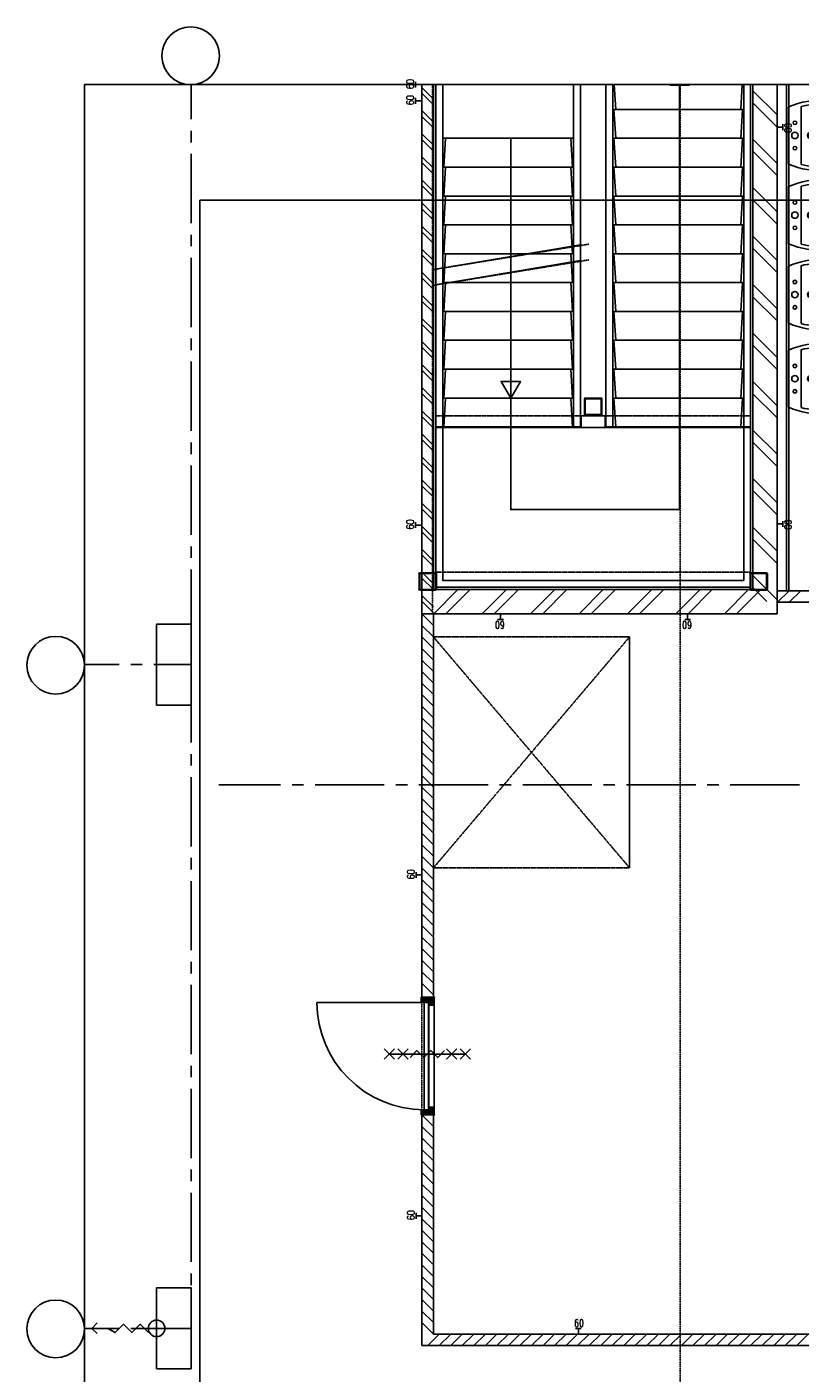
# Model space of a CAD drawing. Extents: x -66955 to 52345, y -20450 to 69550.
# Tile 96 of 132: x -66955 to -60251, y 57888 to 69550. Entities that reach past the tile are written whole.
import ezdxf
from ezdxf.enums import TextEntityAlignment as Align

# ---------------------------------------------------------------- set-up
doc = ezdxf.new("R2010")
doc.units = 0
doc.header["$MEASUREMENT"] = 0
doc.linetypes.add('DASHED', pattern=[0.75, 0.5, -0.25])
doc.linetypes.add('HIDDEN', pattern=[0.375, 0.25, -0.125])
for name, color, linetype in [('-E2-', 7, 'CONTINUOUS'), ('STRAMIEN--E3-', 7, 'CONTINUOUS'), ('STRAMIEN--E7-', 7, 'CONTINUOUS'), ('VERD1$--28-', 7, 'CONTINUOUS'), ('VERD1$--43-', 7, 'CONTINUOUS'), ('VERD1$--74-', 7, 'CONTINUOUS'), ('VERD1--22-', 7, 'CONTINUOUS'), ('VERD1--24-', 7, 'CONTINUOUS'), ('VERD1--28-', 7, 'CONTINUOUS'), ('VERD1--32-', 7, 'CONTINUOUS'), ('VERD1--34-', 7, 'CONTINUOUS'), ('VERD1--74-', 7, 'CONTINUOUS'), ('VERD1--E2-', 7, 'CONTINUOUS'), ('VERD1--E5-', 7, 'CONTINUOUS'), ('VERD1--E6-', 7, 'CONTINUOUS')]:
    doc.layers.add(name, color=color, linetype=linetype)
doc.styles.add('ROMANS', font='ROMANS', dxfattribs={"height": 0.2})
doc.styles.add('txt', font='TXT', dxfattribs={"height": 0.2})

# ---------------------------------------------------------------- blocks, each defined once
blk = doc.blocks.new('*O0')
at = {"layer": '-E2-', "color": 7, "linetype": 'CONTINUOUS'}
for points in [[(42000, -89500), (42000, 0), (-76800, 0), (-76800, -89500)], [(-75800, -1000), (41000, -1000), (41000, -79500), (-75800, -79500), (-75800, -1000)], [(41000, -1000), (-75800, -1000), (-75800, -79500), (41000, -79500)]]:
    blk.add_lwpolyline(points, close=True, dxfattribs=at)
blk = doc.blocks.new('A0100S')
at = {"layer": '-E2-', "color": 7, "linetype": 'CONTINUOUS'}
blk.add_blockref('*O0', (-42000, 89500), dxfattribs=at)
blk = doc.blocks.new('B28KOK')
at = {"layer": 'VERD1$--28-', "color": 5, "linetype": 'CONTINUOUS'}
for p, q in [((-75, 66), (-75, -66)), ((-69, 66), (-69, -66)), ((66, 75), (-66, 75)), ((66, 69), (-66, 69)), ((69, -66), (69, 66)), ((75, -66), (75, 66)), ((-66, -69), (66, -69)), ((-66, -75), (66, -75))]:
    blk.add_line(p, q, dxfattribs=at)
for centre, radius, start, end in [((-66, 66), 9.45, 90, 180), ((-66, 66), 3.15, 90, 180), ((66, 66), 9.45, 0, 90), ((66, 66), 3.15, 0, 90), ((-66, -66), 9.45, 180, 270), ((-66, -66), 3.15, 180, 270), ((66, -66), 3.15, 270, 360), ((66, -66), 9.45, 270, 360)]:
    blk.add_arc(centre, radius, start, end, dxfattribs=at)
blk = doc.blocks.new('*O315')
at = {"layer": 'VERD1--E2-', "color": 7, "linetype": 'CONTINUOUS'}
for p, q in [((215, -132), (215, 132)), ((-347, 0), (-301, 49)), ((347, 0), (83, 0))]:
    blk.add_line(p, q, dxfattribs=at)
for points in [[(-301, -46), (-347, 0), (-208, 0)], [(-208, 0), (-143, -36), (-71, 36), (1, -36), (73, 36), (145, -36)]]:
    blk.add_lwpolyline(points, dxfattribs=at)
blk.add_circle((215, 0), 72, dxfattribs=at)
blk = doc.blocks.new('*O317')
at = {"layer": 'VERD1--E6-', "color": 7, "linetype": 'CONTINUOUS'}
for p, q in [((-285, -45), (-375, 45)), ((-375, -45), (-285, 45)), ((330, 0), (-330, 0)), ((-165, -45), (-255, 45)), ((-255, -45), (-165, 45)), ((255, -45), (165, 45)), ((165, -45), (255, 45)), ((375, -45), (285, 45)), ((285, -45), (375, 45))]:
    blk.add_line(p, q, dxfattribs=at)
blk.add_lwpolyline([(150, 30), (90, -30), (30, 30.02), (-30, -30), (-90, 30), (-150, -30)], dxfattribs=at)
blk = doc.blocks.new('*O337')
at = {"layer": 'VERD1--32-', "color": 7, "linetype": 'CONTINUOUS'}
for p, q in [((423.65, 509), (394.5, 479.85)), ((409.51, 509), (394.5, 493.99)), ((395.36, 509), (394.5, 508.14)), ((394.5, 495.72), (423.22, 467)), ((394.5, 481.58), (403.08, 473)), ((395.36, 509), (437.36, 467)), ((428.79, 500), (401.79, 473)), ((409.51, 509), (451.51, 467)), ((442.93, 500), (410.5, 467.57)), ((423.65, 509), (424.5, 508.15)), ((457.07, 500), (424.07, 467)), ((432.65, 500), (490.65, 442)), ((471.22, 500), (438.22, 467)), ((446.79, 500), (504.79, 442)), ((494.36, 509), (452.36, 467)), ((460.93, 500), (508.5, 452.43)), ((508.5, 509), (461.5, 462)), ((508.5, 494.86), (461.5, 447.86)), ((508.5, 480.72), (469.78, 442)), ((475.07, 500), (508.5, 466.57)), ((480.22, 509), (478.5, 507.28)), ((480.22, 509), (508.5, 480.72)), ((508.5, 466.57), (483.93, 442)), ((494.36, 509), (508.5, 494.86)), ((461.5, 457.01), (476.51, 442)), ((461.5, 442.86), (462.36, 442)), ((508.5, 452.43), (498.07, 442)), ((432.65, -500), (490.65, -442)), ((446.79, -500), (504.79, -442)), ((460.93, -500), (508.5, -452.43)), ((461.5, -457.01), (476.51, -442)), ((461.5, -442.86), (462.36, -442)), ((508.5, -494.86), (461.5, -447.86)), ((508.5, -509), (461.5, -462)), ((508.5, -480.72), (469.78, -442)), ((508.5, -466.57), (483.93, -442)), ((508.5, -452.43), (498.07, -442)), ((394.5, -495.72), (423.22, -467)), ((394.5, -481.58), (403.08, -473)), ((423.65, -509), (394.5, -479.85)), ((409.51, -509), (394.5, -493.99)), ((395.36, -509), (394.5, -508.14)), ((395.36, -509), (437.36, -467)), ((428.79, -500), (401.79, -473)), ((409.51, -509), (451.51, -467)), ((442.93, -500), (410.5, -467.57)), ((423.65, -509), (424.5, -508.15)), ((457.07, -500), (424.07, -467)), ((471.22, -500), (438.22, -467)), ((494.36, -509), (452.36, -467)), ((475.07, -500), (508.5, -466.57)), ((480.22, -509), (478.5, -507.28)), ((480.22, -509), (508.5, -480.72)), ((494.36, -509), (508.5, -494.86))]:
    blk.add_line(p, q, dxfattribs=at)
for points in [[(508.5, 509), (508.5, 442), (461.5, 442), (461.5, 467), (410.5, 467), (410.5, 473), (394.5, 473), (394.5, 509), (424.5, 509), (424.5, 500), (478.5, 500), (478.5, 509)], [(508.5, 509), (508.5, 442), (461.5, 442), (461.5, 467), (410.5, 467), (410.5, 473), (394.5, 473), (394.5, 509), (424.5, 509), (424.5, 500), (478.5, 500), (478.5, 509)], [(459.5, 465), (459.5, -465), (421.5, -465), (421.5, 465)], [(508.5, -442), (508.5, 442), (461.5, 442), (461.5, -442)], [(508.5, -509), (508.5, -442), (461.5, -442), (461.5, -467), (410.5, -467), (410.5, -473), (394.5, -473), (394.5, -509), (424.5, -509), (424.5, -500), (478.5, -500), (478.5, -509)], [(508.5, -509), (508.5, -442), (461.5, -442), (461.5, -467), (410.5, -467), (410.5, -473), (394.5, -473), (394.5, -509), (424.5, -509), (424.5, -500), (478.5, -500), (478.5, -509)]]:
    blk.add_lwpolyline(points, close=True, dxfattribs=at)
blk.add_lwpolyline([(-508.5, 465), (421.5, 465), (421.5, -465)], dxfattribs=at)
at = {"layer": 'VERD1--32-', "color": 7, "linetype": 'CONTINUOUS', "extrusion": (0, 0, -1)}
blk.add_arc((-421.5, 465), 930, 270, 360, dxfattribs=at)
at = {"layer": 'VERD1--32-', "color": 7, "linetype": 'CONTINUOUS'}
for p in [(508.5, 509), (508.5, -509)]:
    blk.add_point(p, dxfattribs=at)
at = {"layer": 'VERD1--32-', "color": 7, "linetype": 'CONTINUOUS', "style": 'txt'}
for p in [(476.49, 486), (476.49, -476)]:
    blk.add_text('67x114', height=10, rotation=180, dxfattribs=at).set_placement(p)
blk = doc.blocks.new('BI$ZS')
at = {"layer": 'VERD1--32-', "color": 7, "linetype": 'CONTINUOUS'}
blk.add_blockref('*O337', (-508.5, 509), dxfattribs=at)
blk = doc.blocks.new('S58B02')
at = {"layer": 'VERD1$--43-', "color": 7, "linetype": 'CONTINUOUS'}
blk.add_lwpolyline([(-248, 0), (248, 0, -0.123106), (303, -330, -0.333333), (138, -495), (138, -495), (-138, -495), (-138, -495, -0.333333), (-303, -330, -0.123106), (-248, 0)], format="xyb", dxfattribs=at)
at = {"layer": 'VERD1$--74-', "color": 7, "linetype": 'CONTINUOUS'}
for points in [[(-248, 0), (248, 0, -0.123106), (303, -330, -0.333333), (138, -495), (138, -495), (-138, -495), (-138, -495, -0.333333), (-303, -330, -0.123106), (-248, 0), (-248, 0)], [(-251, -110), (251, -110, -0.083651), (270, -327), (270, -325, -0.329371), (135, -462), (-135, -462, -0.329371), (-270, -325), (-270, -327, -0.083651), (-251, -110)]]:
    blk.add_lwpolyline(points, format="xyb", dxfattribs=at)
for centre, radius in [((-110, -55), 15.4), ((0, -55), 27.5), ((110, -55), 15.4), ((0, -193), 27.5), ((0, -193), 15.4)]:
    blk.add_circle(centre, radius, dxfattribs=at)
blk = doc.blocks.new('*O433')
at = {"layer": 'VERD1--74-', "color": 7, "linetype": 'CONTINUOUS', "rotation": 90}
for p in [(-247.5, 1053.47), (-247.5, 363.47), (-247.5, -325.55), (-247.5, -1053.48)]:
    blk.add_blockref('S58B02', p, dxfattribs=at)

msp = doc.modelspace()

# ---------------------------------------------------------------- linework, layer by layer
at = {"layer": 'STRAMIEN--E3-', "color": 251, "linetype": 'DASHED'}
msp.add_line((-61292, 69050), (-61292, 22497), dxfattribs=at)
at = {"layer": 'STRAMIEN--E7-', "color": 7, "linetype": 'CONTINUOUS'}
for p, q in [((-65530, 69050), (-65530, 68750)), ((-65530, 68650), (-65530, 68550)), ((-65530, 68450), (-65530, 68150)), ((-65530, 68150), (-65530, 67850)), ((-65530, 67750), (-65530, 67650)), ((-65530, 67550), (-65530, 67250)), ((-65530, 67250), (-65530, 66950)), ((-65530, 66850), (-65530, 66750)), ((-65530, 66650), (-65530, 66350)), ((-65530, 66350), (-65530, 66050)), ((-65530, 65950), (-65530, 65850)), ((-65530, 65750), (-65530, 65450)), ((-65530, 65450), (-65530, 65150)), ((-65530, 65050), (-65530, 64950)), ((-65530, 64850), (-65530, 64550)), ((-65530, 64550), (-65530, 64250)), ((-65530, 64150), (-65530, 64050)), ((-66455, 64025), (-66155, 64025)), ((-66055, 64025), (-65955, 64025)), ((-65855, 64025), (-65555, 64025)), ((-65555, 64025), (-65530, 64025)), ((-65530, 63950), (-65530, 63650)), ((-65530, 63650), (-65530, 63350)), ((-65530, 63250), (-65530, 63150)), ((-65530, 63050), (-65530, 62750)), ((-65530, 62750), (-65530, 62450)), ((-65530, 62350), (-65530, 62250)), ((-65530, 62150), (-65530, 61850)), ((-65530, 61850), (-65530, 61550)), ((-65530, 61450), (-65530, 61350)), ((-65530, 61250), (-65530, 60950)), ((-65530, 60950), (-65530, 60650)), ((-65530, 60550), (-65530, 60450)), ((-65530, 60350), (-65530, 60050)), ((-65530, 60050), (-65530, 59750)), ((-65530, 59650), (-65530, 59550)), ((-65530, 59450), (-65530, 59150)), ((-65530, 59150), (-65530, 58850)), ((-65530, 58750), (-65530, 58650)), ((-65530, 58550), (-65530, 58250)), ((-66455, 58275), (-66155, 58275)), ((-66055, 58275), (-65955, 58275)), ((-65855, 58275), (-65555, 58275)), ((-65555, 58275), (-65530, 58275)), ((-65530, 58250), (-65530, 57950))]:
    msp.add_line(p, q, dxfattribs=at)
at = {"layer": 'STRAMIEN--E7-', "color": 6, "linetype": 'CONTINUOUS'}
for p, q in [((-65056, 62985), (-65290, 62985)), ((-64756, 62985), (-65056, 62985)), ((-64556, 62985), (-64656, 62985)), ((-64156, 62985), (-64456, 62985)), ((-63856, 62985), (-64156, 62985)), ((-63656, 62985), (-63756, 62985)), ((-63256, 62985), (-63556, 62985)), ((-62956, 62985), (-63256, 62985)), ((-62756, 62985), (-62856, 62985)), ((-62356, 62985), (-62656, 62985)), ((-62056, 62985), (-62356, 62985)), ((-61856, 62985), (-61956, 62985)), ((-61456, 62985), (-61756, 62985)), ((-61156, 62985), (-61456, 62985)), ((-60956, 62985), (-61056, 62985)), ((-60556, 62985), (-60856, 62985)), ((-60256, 62985), (-60556, 62985))]:
    msp.add_line(p, q, dxfattribs=at)
at = {"layer": 'STRAMIEN--E7-', "color": 7, "linetype": 'CONTINUOUS'}
for centre in [(-65535, 69300), (-66705, 64020), (-66705, 58270)]:
    msp.add_circle(centre, 250.05, dxfattribs=at)
at = {"layer": 'VERD1--22-', "color": 7, "linetype": 'CONTINUOUS'}
for p, q in [((-63530, 69050), (-63530, 64465)), ((-63430, 69050), (-63430, 64675)), ((-60660, 69050), (-60660, 64675)), ((-60450, 69050), (-60450, 64465)), ((-63530, 69025), (-63430, 68925)), ((-63530, 68975), (-63430, 68875)), ((-60660, 68997.5), (-60450, 68787.5)), ((-63530, 68825), (-63430, 68725)), ((-60660, 68892.5), (-60450, 68682.5)), ((-63530, 68775), (-63430, 68675)), ((-63530, 68625), (-63430, 68525)), ((-60660, 68577.5), (-60450, 68367.5)), ((-63530, 68575), (-63430, 68475)), ((-60660, 68472.5), (-60450, 68262.5)), ((-63530, 68425), (-63430, 68325)), ((-63530, 68375), (-63430, 68275)), ((-63530, 68225), (-63430, 68125)), ((-63530, 68175), (-63430, 68075)), ((-60660, 68157.5), (-60450, 67947.5)), ((-63530, 68025), (-63430, 67925)), ((-60660, 68052.5), (-60450, 67842.5)), ((-63530, 67975), (-63430, 67875)), ((-63530, 67825), (-63430, 67725)), ((-63530, 67775), (-63430, 67675)), ((-60660, 67737.5), (-60450, 67527.5)), ((-63530, 67625), (-63430, 67525)), ((-63530, 67575), (-63430, 67475)), ((-60660, 67632.5), (-60450, 67422.5)), ((-63530, 67425), (-63430, 67325)), ((-63530, 67375), (-63430, 67275)), ((-60660, 67317.5), (-60450, 67107.5)), ((-63530, 67225), (-63430, 67125)), ((-60660, 67212.5), (-60450, 67002.5)), ((-63530, 67175), (-63430, 67075)), ((-63530, 67025), (-63430, 66925)), ((-63530, 66975), (-63430, 66875)), ((-60660, 66897.5), (-60450, 66687.5)), ((-63530, 66825), (-63430, 66725)), ((-63530, 66775), (-63430, 66675)), ((-60660, 66792.5), (-60450, 66582.5)), ((-63530, 66625), (-63430, 66525)), ((-63530, 66575), (-63430, 66475)), ((-60660, 66477.5), (-60450, 66267.5)), ((-63530, 66425), (-63430, 66325)), ((-63530, 66375), (-63430, 66275)), ((-60660, 66372.5), (-60450, 66162.5)), ((-63530, 66225), (-63430, 66125)), ((-63530, 66175), (-63430, 66075)), ((-63530, 66025), (-63430, 65925)), ((-60660, 66057.5), (-60450, 65847.5)), ((-63530, 65975), (-63430, 65875)), ((-60660, 65952.5), (-60450, 65742.5)), ((-63530, 65825), (-63430, 65725)), ((-63530, 65775), (-63430, 65675)), ((-63530, 65625), (-63430, 65525)), ((-63530, 65575), (-63430, 65475)), ((-60660, 65637.5), (-60450, 65427.5)), ((-60660, 65532.5), (-60450, 65322.5)), ((-63530, 65425), (-63430, 65325)), ((-63530, 65375), (-63430, 65275)), ((-63530, 65225), (-63430, 65125)), ((-60660, 65217.5), (-60450, 65007.5)), ((-63530, 65175), (-63430, 65075)), ((-60660, 65112.5), (-60450, 64902.5)), ((-63530, 65025), (-63430, 64925)), ((-63530, 64975), (-63430, 64875)), ((-63530, 64825), (-63430, 64725)), ((-63530, 64775), (-63430, 64675)), ((-60660, 64797.5), (-60450, 64587.5)), ((-63530, 64625), (-63430, 64525)), ((-63430, 64675), (-60660, 64675)), ((-63427.5, 64465), (-63217.5, 64675)), ((-63322.5, 64465), (-63112.5, 64675)), ((-63007.5, 64465), (-62797.5, 64675)), ((-62902.5, 64465), (-62692.5, 64675)), ((-62587.5, 64465), (-62377.5, 64675)), ((-62482.5, 64465), (-62272.5, 64675)), ((-62167.5, 64465), (-61957.5, 64675)), ((-62062.5, 64465), (-61852.5, 64675)), ((-61747.5, 64465), (-61537.5, 64675)), ((-61642.5, 64465), (-61432.5, 64675)), ((-61327.5, 64465), (-61117.5, 64675)), ((-61222.5, 64465), (-61012.5, 64675)), ((-60907.5, 64465), (-60697.5, 64675)), ((-60802.5, 64465), (-60592.5, 64675)), ((-60660, 64692.5), (-60538.2, 64570.7)), ((-57046, 64665), (-60450, 64665)), ((-60346, 64665), (-60446, 64565)), ((-60246, 64665), (-60346, 64565)), ((-63530, 64575), (-63430, 64475)), ((-57046, 64565), (-60450, 64565)), ((-63530, 64465), (-63430, 64465)), ((-63530, 64465), (-63430, 64365)), ((-63530, 64465), (-63530, 61143)), ((-63430, 64465), (-63430, 61143)), ((-63430, 64465), (-60450, 64465)), ((-63530, 64365), (-63430, 64265)), ((-63530, 64265), (-63430, 64165)), ((-63530, 64165), (-63430, 64065)), ((-63530, 64065), (-63430, 63965)), ((-63530, 63965), (-63430, 63865)), ((-63530, 63865), (-63430, 63765)), ((-63530, 63765), (-63430, 63665)), ((-63530, 63665), (-63430, 63565)), ((-63530, 63565), (-63430, 63465)), ((-63530, 63465), (-63430, 63365)), ((-63530, 63365), (-63430, 63265)), ((-63530, 63265), (-63430, 63165)), ((-63530, 63165), (-63430, 63065)), ((-63530, 63065), (-63430, 62965)), ((-63530, 62965), (-63430, 62865)), ((-63530, 62865), (-63430, 62765)), ((-63530, 62765), (-63430, 62665)), ((-63530, 62665), (-63430, 62565)), ((-63530, 62565), (-63430, 62465)), ((-63530, 62465), (-63430, 62365)), ((-63530, 62365), (-63430, 62265)), ((-63530, 62265), (-63430, 62165)), ((-63530, 62165), (-63430, 62065)), ((-63530, 62065), (-63430, 61965)), ((-63530, 61965), (-63430, 61865)), ((-63530, 61865), (-63430, 61765)), ((-63530, 61765), (-63430, 61665)), ((-63530, 61665), (-63430, 61565)), ((-63530, 61565), (-63430, 61465)), ((-63530, 61465), (-63430, 61365)), ((-63530, 61365), (-63430, 61265)), ((-63530, 61265), (-63430, 61165)), ((-63530, 61143), (-63430, 61143)), ((-63530, 60125), (-63430, 60025)), ((-63530, 60125), (-63530, 58125)), ((-63530, 60125), (-63430, 60125)), ((-63430, 60125), (-63430, 58225)), ((-63530, 60025), (-63430, 59925)), ((-63530, 59925), (-63430, 59825)), ((-63530, 59825), (-63430, 59725)), ((-63530, 59725), (-63430, 59625)), ((-63530, 59625), (-63430, 59525)), ((-63530, 59525), (-63430, 59425)), ((-63530, 59425), (-63430, 59325)), ((-63530, 59325), (-63430, 59225)), ((-63530, 59225), (-63430, 59125)), ((-63530, 59125), (-63430, 59025)), ((-63530, 59025), (-63430, 58925)), ((-63530, 58925), (-63430, 58825)), ((-63530, 58825), (-63430, 58725)), ((-63530, 58725), (-63430, 58625)), ((-63530, 58625), (-63430, 58525)), ((-63530, 58525), (-63430, 58425)), ((-63530, 58425), (-63430, 58325)), ((-63530, 58325), (-63430, 58225)), ((-63480, 58125), (-63380, 58225)), ((-63430, 58225), (-53530, 58225)), ((-63380, 58125), (-63280, 58225)), ((-63280, 58125), (-63180, 58225)), ((-63180, 58125), (-63080, 58225)), ((-63080, 58125), (-62980, 58225)), ((-62980, 58125), (-62880, 58225)), ((-62880, 58125), (-62780, 58225)), ((-62780, 58125), (-62680, 58225)), ((-62680, 58125), (-62580, 58225)), ((-62580, 58125), (-62480, 58225)), ((-62480, 58125), (-62380, 58225)), ((-62380, 58125), (-62280, 58225)), ((-62280, 58125), (-62180, 58225)), ((-62180, 58125), (-62080, 58225)), ((-62080, 58125), (-61980, 58225)), ((-61980, 58125), (-61880, 58225)), ((-61880, 58125), (-61780, 58225)), ((-61780, 58125), (-61680, 58225)), ((-61680, 58125), (-61580, 58225)), ((-61580, 58125), (-61480, 58225)), ((-61480, 58125), (-61380, 58225)), ((-61380, 58125), (-61280, 58225)), ((-61280, 58125), (-61180, 58225)), ((-61180, 58125), (-61080, 58225)), ((-61080, 58125), (-60980, 58225)), ((-60980, 58125), (-60880, 58225)), ((-60880, 58125), (-60780, 58225)), ((-60780, 58125), (-60680, 58225)), ((-60680, 58125), (-60580, 58225)), ((-60580, 58125), (-60480, 58225)), ((-60480, 58125), (-60380, 58225)), ((-60380, 58125), (-60280, 58225)), ((-60280, 58125), (-60180, 58225)), ((-63530, 58125), (-53530, 58125))]:
    msp.add_line(p, q, dxfattribs=at)
for points in [[(-60450, 69050), (-60450, 64665), (-60350, 64665), (-60350, 69050)], [(-60370, 69050), (-60370, 64665), (-60350, 64665), (-60350, 69050)], [(-63410, 66085), (-63410, 64695), (-60680, 64695), (-60680, 66085)], [(-63350, 66085), (-63350, 64755), (-60740, 64755), (-60740, 66085)]]:
    msp.add_lwpolyline(points, dxfattribs=at)
at = {"layer": 'VERD1--22-', "color": 7, "linetype": 'HIDDEN'}
for points in [[(-63430, 64265), (-63430, 62265), (-61730, 62265), (-61730, 64265)], [(-61730, 62265), (-63430, 64265), (-63430, 62265), (-61730, 64265)]]:
    msp.add_lwpolyline(points, close=True, dxfattribs=at)
at = {"layer": 'VERD1--24-', "color": 7, "linetype": 'CONTINUOUS'}
for p, q in [((-63430, 68949.14), (-63430, 69050)), ((-62155, 66180), (-61935, 66180)), ((-62150, 66080), (-61940, 66080))]:
    msp.add_line(p, q, dxfattribs=at)
at = {"layer": 'VERD1--24-', "color": 7, "linetype": 'HIDDEN'}
for p, q in [((-63424, 67449), (-62084, 67668)), ((-63424, 67312.73), (-62084, 67531.73)), ((-61935, 66180), (-60680, 66180))]:
    msp.add_line(p, q, dxfattribs=at)
at = {"layer": 'VERD1--24-', "color": 7, "linetype": 'CONTINUOUS'}
for points in [[(-62214.98, 69050), (-62214.98, 68585), (-63350.02, 68585), (-63350.02, 69050)], [(-61295.98, 69050), (-61295.98, 65369), (-62760, 65369), (-62760, 68585)], [(-60752.08, 69050), (-60765, 68835), (-61850, 68835), (-61862.9, 69050)], [(-61377.09, 69050), (-61379.4, 69046), (-61212.56, 69046), (-61214.87, 69050)], [(-63410, 66080), (-62150, 66080), (-62150, 66180)], [(-60680, 66080), (-61940, 66080), (-61940, 66180)]]:
    msp.add_lwpolyline(points, dxfattribs=at)
for points in [[(-60765, 68585), (-61850, 68585), (-61865, 68835), (-60749.98, 68835)], [(-63325.02, 68585), (-62240, 68585), (-62225, 68335), (-63340.02, 68335)], [(-60765, 68335), (-61850, 68335), (-61865, 68585), (-60749.98, 68585)], [(-63325.02, 68335), (-62240, 68335), (-62225, 68085), (-63340.02, 68085)], [(-60765, 68085), (-61850, 68085), (-61865, 68335), (-60749.98, 68335)], [(-63325.02, 68085), (-62240, 68085), (-62225, 67835), (-63340.02, 67835)], [(-60765, 67835), (-61850, 67835), (-61865, 68085), (-60749.98, 68085)], [(-63325.02, 67835), (-62240, 67835), (-62225, 67585), (-63340.02, 67585)], [(-60765, 67585), (-61850, 67585), (-61865, 67835), (-60749.98, 67835)], [(-63410, 67451.26), (-62155, 67661.37), (-62155, 67525.1), (-63410, 67314.99)], [(-63325.02, 67585), (-62240, 67585), (-62225, 67335), (-63340.02, 67335)], [(-60765, 67335), (-61850, 67335), (-61865, 67585), (-60749.98, 67585)], [(-63325.02, 67335), (-62240, 67335), (-62225, 67085), (-63340.02, 67085)], [(-60764.98, 67085), (-61850, 67085), (-61865, 67335), (-60749.98, 67335)], [(-63325.02, 67085), (-62240, 67085), (-62225, 66835), (-63340.02, 66835)], [(-60764.98, 66835), (-61850, 66835), (-61865, 67085), (-60749.98, 67085)], [(-63325.02, 66835), (-62240, 66835), (-62225, 66585), (-63340.02, 66585)], [(-60764.98, 66585), (-61850, 66585), (-61865, 66835), (-60749.98, 66835)], [(-63325.02, 66585), (-62240, 66585), (-62225, 66335), (-63340.02, 66335)], [(-62760, 66335), (-62843.42, 66479.5), (-62676.58, 66479.5)], [(-60764.98, 66335), (-61850, 66335), (-61865, 66585), (-60749.98, 66585)], [(-63325.02, 66335), (-62240, 66335), (-62224.98, 66085), (-63340.02, 66085)], [(-60764.98, 66085), (-61850, 66085), (-61865, 66335), (-60749.98, 66335)]]:
    msp.add_lwpolyline(points, close=True, dxfattribs=at)
at = {"layer": 'VERD1--24-', "color": 7, "linetype": 'HIDDEN'}
msp.add_lwpolyline([(-63410, 66080), (-63410, 66180), (-62155, 66180)], dxfattribs=at)
at = {"layer": 'VERD1--28-', "color": 5, "linetype": 'HIDDEN'}
msp.add_lwpolyline([(-63409.95, 64675), (-63409.95, 64825), (-60680, 64825), (-60680, 64675)], close=True, dxfattribs=at)
at = {"layer": 'VERD1--28-', "color": 7, "linetype": 'CONTINUOUS'}
for points in [[(-65530, 63675), (-65700, 63675), (-65700, 63675), (-65830, 63675), (-65830, 64375), (-65700, 64375), (-65700, 64375), (-65530, 64375)], [(-65530, 57925), (-65700, 57925), (-65700, 57925), (-65830, 57925), (-65830, 58625), (-65700, 58625), (-65700, 58625), (-65530, 58625)]]:
    msp.add_lwpolyline(points, close=True, dxfattribs=at)
at = {"layer": 'VERD1--34-', "color": 7, "linetype": 'CONTINUOUS'}
for p, q in [((-62214.98, 69050), (-62214.98, 66687)), ((-62155, 67149.58), (-62155, 69050))]:
    msp.add_line(p, q, dxfattribs=at)
for points in [[(-63350, 69050), (-63349.88, 66085), (-63410.03, 66085), (-63410.08, 67054.33)], [(-63410, 69050), (-63410, 66085), (-62155, 66085), (-62155, 67585.03)], [(-61875.02, 69050), (-61875.02, 66085), (-61935, 66085), (-61935, 69050)], [(-61935, 69050), (-61935, 66085), (-60680, 66085), (-60680, 69050)], [(-60680, 69050), (-60680, 66085), (-60740, 66085), (-60740, 69050)], [(-62155, 66777.21), (-62155, 66085), (-62215, 66085), (-62215, 66792.64)]]:
    msp.add_lwpolyline(points, dxfattribs=at)
at = {"layer": 'VERD1--E5-', "color": 1, "linetype": 'CONTINUOUS'}
for p, q in [((-63587.02, 69025), (-63587.02, 69075)), ((-63537.02, 69050), (-63587.02, 69050)), ((-63587.02, 68885), (-63587.02, 68935)), ((-63537.02, 68910), (-63587.02, 68910)), ((-60401.02, 68706.43), (-60401.02, 68656.43)), ((-60451.02, 68681.43), (-60401.02, 68681.43)), ((-63587.02, 65209.54), (-63587.02, 65259.54)), ((-63537.02, 65234.54), (-63587.02, 65234.54)), ((-60451.02, 65244.54), (-60401.02, 65244.54)), ((-60401.02, 65269.54), (-60401.02, 65219.54)), ((-62824, 64415), (-62874, 64415)), ((-62849, 64465), (-62849, 64415)), ((-61201, 64415), (-61251, 64415)), ((-61226, 64465), (-61226, 64415)), ((-63580, 62178), (-63580, 62228)), ((-63530, 62203), (-63580, 62203)), ((-63580, 59225), (-63580, 59275)), ((-63530, 59250), (-63580, 59250)), ((-62198, 58275), (-62148, 58275)), ((-62173, 58225), (-62173, 58275))]:
    msp.add_line(p, q, dxfattribs=at)
at = {"layer": 'VERD1--E5-', "color": 1, "linetype": 'DASHED'}
msp.add_lwpolyline([(-60451.02, 69050), (-60451.02, 64465), (-63437.02, 64465), (-63437.02, 69050)], dxfattribs=at)
msp.add_lwpolyline([(-63530, 58125), (-53430, 58125), (-53430, 64265), (-57046, 64265), (-57046, 64565), (-60450, 64565), (-60451.02, 64465), (-63530, 64465)], close=True, dxfattribs=at)

# ---------------------------------------------------------------- block references
at = {"layer": '-E2-', "color": 7, "linetype": 'CONTINUOUS'}
msp.add_blockref('A0100S', (52345, -20450), dxfattribs=at)
at = {"layer": 'VERD1--28-', "color": 5, "linetype": 'CONTINUOUS', "rotation": 270}
msp.add_blockref('B28KOK', (-62045, 66260), dxfattribs=at)
at = {"layer": 'VERD1--28-', "color": 172, "linetype": 'CONTINUOUS', "rotation": 90}
for p in [(-63480, 64745), (-60610, 64745)]:
    msp.add_blockref('B28KOK', p, dxfattribs=at)
at = {"layer": 'VERD1--32-', "color": 7, "linetype": 'CONTINUOUS'}
msp.add_blockref('BI$ZS', (-63423, 60125), dxfattribs=at)
at = {"layer": 'VERD1--74-', "color": 7, "linetype": 'CONTINUOUS'}
msp.add_blockref('*O433', (-60103.52, 67556.04), dxfattribs=at)
at = {"layer": 'VERD1--E2-', "color": 7, "linetype": 'CONTINUOUS'}
msp.add_blockref('*O315', (-66045.4, 58275), dxfattribs=at)
at = {"layer": 'VERD1--E6-', "color": 7, "linetype": 'CONTINUOUS'}
msp.add_blockref('*O317', (-63483, 60651), dxfattribs=at)

# ---------------------------------------------------------------- texts
at = {"layer": 'VERD1--E5-', "color": 1, "linetype": 'CONTINUOUS', "style": 'ROMANS', "width": 0.8}
for rotation, p in [(90, (-63632.36, 69055.16)), (90, (-63632.36, 68915.16)), (270, (-60355.68, 68676.28)), (90, (-63632.36, 65239.7)), (270, (-60355.68, 65239.38)), (180, (-62854.16, 64369.66)), (180, (-61231.16, 64369.66)), (90, (-63625.34, 62208.16)), (90, (-63625.34, 59255.16))]:
    msp.add_text('60', height=62.5, rotation=rotation, dxfattribs=at).set_placement(p, align=Align.MIDDLE)
msp.add_text('60', height=62.5, dxfattribs=at).set_placement((-62167.84, 58320.34), align=Align.MIDDLE)

doc.saveas('drawing.dxf')
